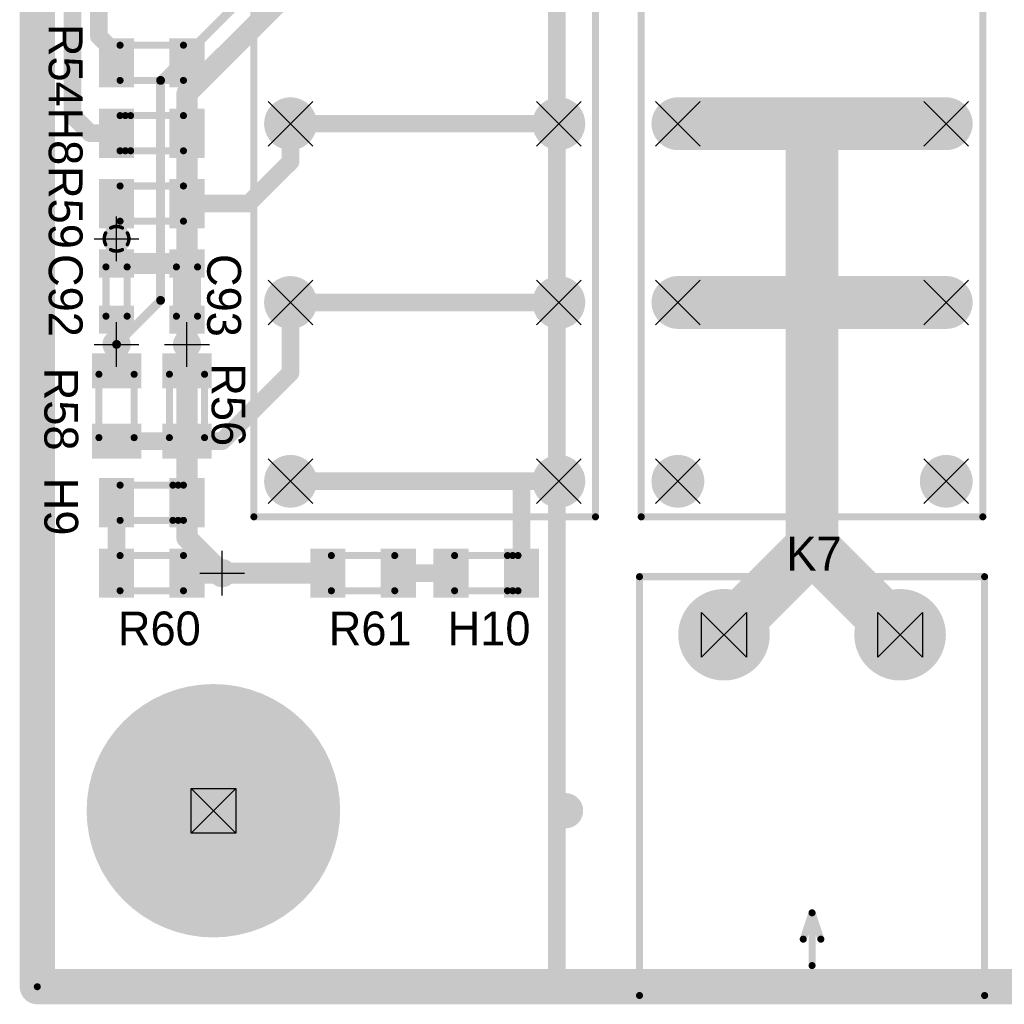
# Model space of a CAD drawing. Extents: x 74 to 326, y 70 to 232.
# Tile 1 of 138: x 74 to 102, y 70 to 97. Entities that reach past the tile are written whole.
import ezdxf

# ---------------------------------------------------------------- set-up
doc = ezdxf.new("R2010")
doc.units = 0
for name, color, linetype in [('Board', 3, 'CONTINUOUS'), ('Bottom', 2, 'CONTINUOUS'), ('Drill_Layer', 255, 'CONTINUOUS'), ('Gnd', 12, 'CONTINUOUS'), ('Pwr', 13, 'CONTINUOUS'), ('Top', 1, 'CONTINUOUS'), ('Top_Silk', 6, 'CONTINUOUS')]:
    doc.layers.add(name, color=color, linetype=linetype)

# ---------------------------------------------------------------- blocks, each defined once
blk = doc.blocks.new('Cross')
at = {"layer": 'Drill_Layer', "linetype": 'CONTINUOUS'}
for p, q in [((0, -12.7), (0, 12.7)), ((-12.7, 0), (12.7, 0))]:
    blk.add_line(p, q, dxfattribs=at)
blk = doc.blocks.new('Box_X')
at = {"layer": 'Drill_Layer', "linetype": 'CONTINUOUS'}
for p, q in [((-12.7, 12.7), (12.7, 12.7)), ((-12.7, -12.7), (-12.7, 12.7)), ((-12.7, 12.7), (12.7, -12.7)), ((12.7, 12.7), (-12.7, -12.7)), ((12.7, 12.7), (12.7, -12.7)), ((12.7, -12.7), (-12.7, -12.7))]:
    blk.add_line(p, q, dxfattribs=at)
blk = doc.blocks.new('X')
at = {"layer": 'Drill_Layer', "linetype": 'CONTINUOUS'}
for p, q in [((-12.7, 12.7), (12.7, -12.7)), ((12.7, 12.7), (-12.7, -12.7))]:
    blk.add_line(p, q, dxfattribs=at)
blk = doc.blocks.new('Side_Hour')
at = {"layer": 'Drill_Layer', "linetype": 'CONTINUOUS'}
for p, q in [((-12.7, -12.7), (-12.7, 12.7)), ((-12.7, 12.7), (12.7, -12.7)), ((12.7, 12.7), (-12.7, -12.7)), ((12.7, 12.7), (12.7, -12.7))]:
    blk.add_line(p, q, dxfattribs=at)
blk = doc.blocks.new('UNIT_DISC')
at = {"linetype": 'CONTINUOUS', "const_width": 0.5}
blk.add_lwpolyline([(0.25, 0, 1), (-0.25, 0, 1)], format="xyb", close=True, dxfattribs=at)
blk = doc.blocks.new('SHAPE_EL_236_236_0_0_0_0')
at = {"xscale": 0.6, "yscale": 0.6, "zscale": 0.6}
blk.add_blockref('UNIT_DISC', (0, 0), dxfattribs=at)
blk = doc.blocks.new('SHAPE_EL_314_314_0_0_0_0')
at = {"xscale": 0.8, "yscale": 0.8, "zscale": 0.8}
blk.add_blockref('UNIT_DISC', (0, 0), dxfattribs=at)
blk = doc.blocks.new('v0306196')
at = {"layer": 'Bottom'}
blk.add_blockref('SHAPE_EL_236_236_0_0_0_0', (0, 0), dxfattribs=at)
at = {"layer": 'Gnd'}
blk.add_blockref('SHAPE_EL_314_314_0_0_0_0', (0, 0), dxfattribs=at)
at = {"layer": 'Pwr'}
blk.add_blockref('SHAPE_EL_314_314_0_0_0_0', (0, 0), dxfattribs=at)
at = {"layer": 'Top'}
blk.add_blockref('SHAPE_EL_236_236_0_0_0_0', (0, 0), dxfattribs=at)
blk = doc.blocks.new('0805_10144')
at = {"layer": 'Top_Silk', "linetype": 'CONTINUOUS', "const_width": 0.2}
for points in [[(77.35, 82.25), (77.35, 81.25)], [(79.15, 82.25), (77.35, 82.25)], [(79.15, 82.25), (79.15, 81.25)], [(77.35, 81.25), (79.15, 81.25)]]:
    blk.add_lwpolyline(points, dxfattribs=at)
at = {"layer": 'Top_Silk', "xscale": 0.2, "yscale": 0.2, "zscale": 0.2}
for p in [(77.35, 82.25), (77.35, 82.25), (79.15, 82.25), (79.15, 82.25), (77.35, 81.25), (77.35, 81.25), (79.15, 81.25), (79.15, 81.25)]:
    blk.add_blockref('UNIT_DISC', p, dxfattribs=at)
blk = doc.blocks.new('SHAPE_SQ_393_551_0_0_0_0')
blk.add_solid([(-0.5, -0.7), (0.5, -0.7), (-0.5, 0.7), (0.5, 0.7)])
blk = doc.blocks.new('SHAPE_EL_196_196_0_0_0_0')
at = {"xscale": 0.5, "yscale": 0.5, "zscale": 0.5}
blk.add_blockref('UNIT_DISC', (0, 0), dxfattribs=at)
blk = doc.blocks.new('w1000h1400450')
at = {"layer": 'Gnd'}
blk.add_blockref('SHAPE_EL_196_196_0_0_0_0', (0, 0), dxfattribs=at)
at = {"layer": 'Pwr'}
blk.add_blockref('SHAPE_EL_196_196_0_0_0_0', (0, 0), dxfattribs=at)
at = {"layer": 'Top'}
blk.add_blockref('SHAPE_SQ_393_551_0_0_0_0', (0, 0), dxfattribs=at)
blk = doc.blocks.new('w1000h1400196')
at = {"layer": 'Gnd'}
blk.add_blockref('SHAPE_EL_196_196_0_0_0_0', (0, 0), dxfattribs=at)
at = {"layer": 'Pwr'}
blk.add_blockref('SHAPE_EL_196_196_0_0_0_0', (0, 0), dxfattribs=at)
at = {"layer": 'Top'}
blk.add_blockref('SHAPE_SQ_393_551_0_0_0_0', (0, 0), dxfattribs=at)
blk = doc.blocks.new('R60')
for name, p in [('w1000h1400450', (77.25, 81.75)), ('0805_10144', (0, 0)), ('w1000h1400196', (79.25, 81.75))]:
    blk.add_blockref(name, p)
at = {"layer": 'Top_Silk'}
blk.add_text('R60', height=0.96, dxfattribs=at).set_placement((77.2875, 79.7))
blk = doc.blocks.new('v0306452')
at = {"layer": 'Bottom'}
blk.add_blockref('SHAPE_EL_236_236_0_0_0_0', (0, 0), dxfattribs=at)
at = {"layer": 'Gnd'}
blk.add_blockref('SHAPE_EL_314_314_0_0_0_0', (0, 0), dxfattribs=at)
at = {"layer": 'Pwr'}
blk.add_blockref('SHAPE_EL_314_314_0_0_0_0', (0, 0), dxfattribs=at)
at = {"layer": 'Top'}
blk.add_blockref('SHAPE_EL_236_236_0_0_0_0', (0, 0), dxfattribs=at)
blk = doc.blocks.new('0805_10158')
at = {"layer": 'Top_Silk', "linetype": 'CONTINUOUS', "const_width": 0.2}
for points in [[(78.75, 87.4), (79.75, 87.4)], [(78.75, 87.4), (78.75, 85.6)], [(79.75, 85.6), (79.75, 87.4)], [(78.75, 85.6), (79.75, 85.6)]]:
    blk.add_lwpolyline(points, dxfattribs=at)
at = {"layer": 'Top_Silk', "xscale": 0.2, "yscale": 0.2, "zscale": 0.2}
for p in [(78.75, 87.4), (78.75, 87.4), (79.75, 87.4), (79.75, 87.4), (78.75, 85.6), (78.75, 85.6), (79.75, 85.6), (79.75, 85.6)]:
    blk.add_blockref('UNIT_DISC', p, dxfattribs=at)
blk = doc.blocks.new('w1000h1400560')
at = {"layer": 'Gnd'}
blk.add_blockref('SHAPE_EL_196_196_0_0_0_0', (0, 0), dxfattribs=at)
at = {"layer": 'Pwr'}
blk.add_blockref('SHAPE_EL_196_196_0_0_0_0', (0, 0), dxfattribs=at)
at = {"layer": 'Top'}
blk.add_blockref('SHAPE_SQ_393_551_0_0_0_0', (0, 0), dxfattribs=at)
blk = doc.blocks.new('R56')
at = {"rotation": 90}
for name, p in [('w1000h1400196', (79.25, 87.5)), ('w1000h1400560', (79.25, 85.5))]:
    blk.add_blockref(name, p, dxfattribs=at)
blk.add_blockref('0805_10158', (0, 0))
at = {"layer": 'Top_Silk'}
blk.add_text('R56', height=0.96, rotation=270, dxfattribs=at).set_placement((79.95, 87.7125))
blk = doc.blocks.new('0603_10172')
at = {"layer": 'Top_Silk', "linetype": 'CONTINUOUS', "const_width": 0.2}
for points in [[(78.95, 90.45), (79.55, 90.45)], [(78.95, 89.05), (78.95, 90.45)], [(79.55, 90.45), (79.55, 89.05)], [(79.55, 89.05), (78.95, 89.05)]]:
    blk.add_lwpolyline(points, dxfattribs=at)
at = {"layer": 'Top_Silk', "xscale": 0.2, "yscale": 0.2, "zscale": 0.2}
for p in [(78.95, 90.45), (78.95, 90.45), (79.55, 90.45), (79.55, 90.45), (78.95, 89.05), (78.95, 89.05), (79.55, 89.05), (79.55, 89.05)]:
    blk.add_blockref('UNIT_DISC', p, dxfattribs=at)
blk = doc.blocks.new('SHAPE_SQ_314_393_0_0_0_0')
blk.add_solid([(-0.4, -0.5), (0.4, -0.5), (-0.4, 0.5), (0.4, 0.5)])
blk = doc.blocks.new('w800h1000196')
at = {"layer": 'Gnd'}
blk.add_blockref('SHAPE_EL_196_196_0_0_0_0', (0, 0), dxfattribs=at)
at = {"layer": 'Pwr'}
blk.add_blockref('SHAPE_EL_196_196_0_0_0_0', (0, 0), dxfattribs=at)
at = {"layer": 'Top'}
blk.add_blockref('SHAPE_SQ_314_393_0_0_0_0', (0, 0), dxfattribs=at)
blk = doc.blocks.new('w800h1000392')
at = {"layer": 'Gnd'}
blk.add_blockref('SHAPE_EL_196_196_0_0_0_0', (0, 0), dxfattribs=at)
at = {"layer": 'Pwr'}
blk.add_blockref('SHAPE_EL_196_196_0_0_0_0', (0, 0), dxfattribs=at)
at = {"layer": 'Top'}
blk.add_blockref('SHAPE_SQ_314_393_0_0_0_0', (0, 0), dxfattribs=at)
blk = doc.blocks.new('C93')
at = {"rotation": 90}
for name, p in [('w800h1000392', (79.25, 90.55)), ('w800h1000196', (79.25, 88.95))]:
    blk.add_blockref(name, p, dxfattribs=at)
blk.add_blockref('0603_10172', (0, 0))
at = {"layer": 'Top_Silk'}
blk.add_text('C93', height=0.96, rotation=270, dxfattribs=at).set_placement((79.825, 90.81875))
blk = doc.blocks.new('SHAPE_EL_393_393_0_0_0_0')
blk.add_blockref('UNIT_DISC', (0, 0))
blk = doc.blocks.new('reper')
at = {"layer": 'Gnd'}
blk.add_blockref('SHAPE_EL_196_196_0_0_0_0', (0, 0), dxfattribs=at)
at = {"layer": 'Pwr'}
blk.add_blockref('SHAPE_EL_196_196_0_0_0_0', (0, 0), dxfattribs=at)
at = {"layer": 'Top'}
blk.add_blockref('SHAPE_EL_393_393_0_0_0_0', (0, 0), dxfattribs=at)
blk = doc.blocks.new('reper_F')
at = {"layer": 'Bottom'}
blk.add_blockref('SHAPE_EL_393_393_0_0_0_0', (0, 0), dxfattribs=at)
at = {"layer": 'Gnd'}
blk.add_blockref('SHAPE_EL_196_196_0_0_0_0', (0, 0), dxfattribs=at)
at = {"layer": 'Pwr'}
blk.add_blockref('SHAPE_EL_196_196_0_0_0_0', (0, 0), dxfattribs=at)
blk = doc.blocks.new('0805LED_10217')
at = {"layer": 'Top_Silk', "linetype": 'CONTINUOUS', "const_width": 0.2}
for points in [[(86.85, 82.25), (86.85, 81.25)], [(88.65, 82.25), (86.85, 82.25)], [(88.35, 82.25), (88.35, 81.25)], [(88.5, 82.25), (88.5, 81.25)], [(88.65, 82.25), (88.65, 81.25)], [(86.85, 81.25), (88.65, 81.25)]]:
    blk.add_lwpolyline(points, dxfattribs=at)
at = {"layer": 'Top_Silk', "xscale": 0.2, "yscale": 0.2, "zscale": 0.2}
for p in [(86.85, 82.25), (86.85, 82.25), (88.35, 82.25), (88.5, 82.25), (88.65, 82.25), (88.65, 82.25), (86.85, 81.25), (86.85, 81.25), (88.35, 81.25), (88.5, 81.25), (88.65, 81.25), (88.65, 81.25)]:
    blk.add_blockref('UNIT_DISC', p, dxfattribs=at)
blk = doc.blocks.new('w1000h1400449')
at = {"layer": 'Gnd'}
blk.add_blockref('SHAPE_EL_196_196_0_0_0_0', (0, 0), dxfattribs=at)
at = {"layer": 'Pwr'}
blk.add_blockref('SHAPE_EL_196_196_0_0_0_0', (0, 0), dxfattribs=at)
at = {"layer": 'Top'}
blk.add_blockref('SHAPE_SQ_393_551_0_0_0_0', (0, 0), dxfattribs=at)
blk = doc.blocks.new('w1000h1400445')
at = {"layer": 'Gnd'}
blk.add_blockref('SHAPE_EL_196_196_0_0_0_0', (0, 0), dxfattribs=at)
at = {"layer": 'Pwr'}
blk.add_blockref('SHAPE_EL_196_196_0_0_0_0', (0, 0), dxfattribs=at)
at = {"layer": 'Top'}
blk.add_blockref('SHAPE_SQ_393_551_0_0_0_0', (0, 0), dxfattribs=at)
blk = doc.blocks.new('H10')
for name, p in [('w1000h1400449', (86.75, 81.75)), ('0805LED_10217', (0, 0)), ('w1000h1400445', (88.75, 81.75))]:
    blk.add_blockref(name, p)
at = {"layer": 'Top_Silk'}
blk.add_text('H10', height=0.96, dxfattribs=at).set_placement((86.65, 79.7))
blk = doc.blocks.new('SHAPE_TH45_314_236_39_0_0_0')
at = {"linetype": 'CONTINUOUS', "const_width": 0.1}
for points in [[(0.16647, 0.30788, 0.2530389), (-0.16647, 0.30788, 0.2530389)], [(-0.30788, 0.16647, 0.2530389), (-0.30788, -0.16647, 0.2530389)], [(0.30788, -0.16647, 0.2530389), (0.30788, 0.16647, 0.2530389)], [(-0.16647, -0.30788, 0.2530389), (0.16647, -0.30788, 0.2530389)]]:
    blk.add_lwpolyline(points, format="xyb", dxfattribs=at)
at = {"xscale": 0.1, "yscale": 0.1, "zscale": 0.1}
for p in [(-0.16647, 0.30788), (0.16647, 0.30788), (-0.30788, 0.16647), (0.30788, 0.16647), (-0.30788, -0.16647), (-0.16647, -0.30788), (0.16647, -0.30788), (0.30788, -0.16647)]:
    blk.add_blockref('UNIT_DISC', p, dxfattribs=at)
blk = doc.blocks.new('v0306392')
at = {"layer": 'Bottom'}
blk.add_blockref('SHAPE_EL_236_236_0_0_0_0', (0, 0), dxfattribs=at)
at = {"layer": 'Gnd'}
blk.add_blockref('SHAPE_TH45_314_236_39_0_0_0', (0, 0), dxfattribs=at)
at = {"layer": 'Pwr'}
blk.add_blockref('SHAPE_EL_314_314_0_0_0_0', (0, 0), dxfattribs=at)
at = {"layer": 'Top'}
blk.add_blockref('SHAPE_EL_236_236_0_0_0_0', (0, 0), dxfattribs=at)
blk = doc.blocks.new('0805_17949')
at = {"layer": 'Top_Silk', "linetype": 'CONTINUOUS', "const_width": 0.2}
for points in [[(83.35, 81.25), (83.35, 82.25)], [(85.15, 82.25), (83.35, 82.25)], [(85.15, 81.25), (85.15, 82.25)], [(83.35, 81.25), (85.15, 81.25)]]:
    blk.add_lwpolyline(points, dxfattribs=at)
at = {"layer": 'Top_Silk', "xscale": 0.2, "yscale": 0.2, "zscale": 0.2}
for p in [(83.35, 82.25), (83.35, 82.25), (85.15, 82.25), (85.15, 82.25), (83.35, 81.25), (83.35, 81.25), (85.15, 81.25), (85.15, 81.25)]:
    blk.add_blockref('UNIT_DISC', p, dxfattribs=at)
blk = doc.blocks.new('R61')
at = {"rotation": 180}
for name, p in [('w1000h1400196', (83.25, 81.75)), ('w1000h1400449', (85.25, 81.75))]:
    blk.add_blockref(name, p, dxfattribs=at)
blk.add_blockref('0805_17949', (0, 0))
at = {"layer": 'Top_Silk'}
blk.add_text('R61', height=0.96, dxfattribs=at).set_placement((83.275, 79.7))
blk = doc.blocks.new('0805_17963')
at = {"layer": 'Top_Silk', "linetype": 'CONTINUOUS', "const_width": 0.2}
for points in [[(76.75, 87.4), (77.75, 87.4)], [(76.75, 87.4), (76.75, 85.6)], [(77.75, 85.6), (77.75, 87.4)], [(76.75, 85.6), (77.75, 85.6)]]:
    blk.add_lwpolyline(points, dxfattribs=at)
at = {"layer": 'Top_Silk', "xscale": 0.2, "yscale": 0.2, "zscale": 0.2}
for p in [(76.75, 87.4), (76.75, 87.4), (77.75, 87.4), (77.75, 87.4), (76.75, 85.6), (76.75, 85.6), (77.75, 85.6), (77.75, 85.6)]:
    blk.add_blockref('UNIT_DISC', p, dxfattribs=at)
blk = doc.blocks.new('w1000h1400452')
at = {"layer": 'Gnd'}
blk.add_blockref('SHAPE_EL_196_196_0_0_0_0', (0, 0), dxfattribs=at)
at = {"layer": 'Pwr'}
blk.add_blockref('SHAPE_EL_196_196_0_0_0_0', (0, 0), dxfattribs=at)
at = {"layer": 'Top'}
blk.add_blockref('SHAPE_SQ_393_551_0_0_0_0', (0, 0), dxfattribs=at)
blk = doc.blocks.new('R58')
at = {"rotation": 90}
for name, p in [('w1000h1400452', (77.25, 87.5)), ('w1000h1400560', (77.25, 85.5))]:
    blk.add_blockref(name, p, dxfattribs=at)
blk.add_blockref('0805_17963', (0, 0))
at = {"layer": 'Top_Silk'}
blk.add_text('R58', height=0.96, rotation=270, dxfattribs=at).set_placement((75.2, 87.5875))
blk = doc.blocks.new('0603_17977')
at = {"layer": 'Top_Silk', "linetype": 'CONTINUOUS', "const_width": 0.2}
for points in [[(76.95, 90.45), (77.55, 90.45)], [(76.95, 89.05), (76.95, 90.45)], [(77.55, 90.45), (77.55, 89.05)], [(77.55, 89.05), (76.95, 89.05)]]:
    blk.add_lwpolyline(points, dxfattribs=at)
at = {"layer": 'Top_Silk', "xscale": 0.2, "yscale": 0.2, "zscale": 0.2}
for p in [(76.95, 90.45), (76.95, 90.45), (77.55, 90.45), (77.55, 90.45), (76.95, 89.05), (76.95, 89.05), (77.55, 89.05), (77.55, 89.05)]:
    blk.add_blockref('UNIT_DISC', p, dxfattribs=at)
blk = doc.blocks.new('w800h1000452')
at = {"layer": 'Gnd'}
blk.add_blockref('SHAPE_EL_196_196_0_0_0_0', (0, 0), dxfattribs=at)
at = {"layer": 'Pwr'}
blk.add_blockref('SHAPE_EL_196_196_0_0_0_0', (0, 0), dxfattribs=at)
at = {"layer": 'Top'}
blk.add_blockref('SHAPE_SQ_314_393_0_0_0_0', (0, 0), dxfattribs=at)
blk = doc.blocks.new('C92')
at = {"rotation": 270}
for name, p in [('w800h1000392', (77.25, 90.55)), ('w800h1000452', (77.25, 88.95))]:
    blk.add_blockref(name, p, dxfattribs=at)
blk.add_blockref('0603_17977', (0, 0))
at = {"layer": 'Top_Silk'}
blk.add_text('C92', height=0.96, rotation=270, dxfattribs=at).set_placement((75.325, 90.81875))
blk = doc.blocks.new('0805LED_10201')
at = {"layer": 'Top_Silk', "linetype": 'CONTINUOUS', "const_width": 0.2}
for points in [[(77.35, 93.75), (77.35, 94.75)], [(79.15, 94.75), (77.35, 94.75)], [(77.5, 93.75), (77.5, 94.75)], [(77.65, 93.75), (77.65, 94.75)], [(79.15, 93.75), (79.15, 94.75)], [(77.35, 93.75), (79.15, 93.75)]]:
    blk.add_lwpolyline(points, dxfattribs=at)
at = {"layer": 'Top_Silk', "xscale": 0.2, "yscale": 0.2, "zscale": 0.2}
for p in [(77.35, 94.75), (77.35, 94.75), (77.5, 94.75), (77.65, 94.75), (79.15, 94.75), (79.15, 94.75), (77.35, 93.75), (77.35, 93.75), (77.5, 93.75), (77.65, 93.75), (79.15, 93.75), (79.15, 93.75)]:
    blk.add_blockref('UNIT_DISC', p, dxfattribs=at)
blk = doc.blocks.new('w1000h1400441')
at = {"layer": 'Gnd'}
blk.add_blockref('SHAPE_EL_196_196_0_0_0_0', (0, 0), dxfattribs=at)
at = {"layer": 'Pwr'}
blk.add_blockref('SHAPE_EL_196_196_0_0_0_0', (0, 0), dxfattribs=at)
at = {"layer": 'Top'}
blk.add_blockref('SHAPE_SQ_393_551_0_0_0_0', (0, 0), dxfattribs=at)
blk = doc.blocks.new('w1000h1400456')
at = {"layer": 'Gnd'}
blk.add_blockref('SHAPE_EL_196_196_0_0_0_0', (0, 0), dxfattribs=at)
at = {"layer": 'Pwr'}
blk.add_blockref('SHAPE_EL_196_196_0_0_0_0', (0, 0), dxfattribs=at)
at = {"layer": 'Top'}
blk.add_blockref('SHAPE_SQ_393_551_0_0_0_0', (0, 0), dxfattribs=at)
blk = doc.blocks.new('H8')
at = {"rotation": 180}
for name, p in [('w1000h1400456', (77.25, 94.25)), ('w1000h1400441', (79.25, 94.25))]:
    blk.add_blockref(name, p, dxfattribs=at)
blk.add_blockref('0805LED_10201', (0, 0))
at = {"layer": 'Top_Silk'}
blk.add_text('H8', height=0.96, rotation=270, dxfattribs=at).set_placement((75.325, 94.98125))
blk = doc.blocks.new('0805_10188')
at = {"layer": 'Top_Silk', "linetype": 'CONTINUOUS', "const_width": 0.2}
for points in [[(77.35, 96.75), (77.35, 95.75)], [(79.15, 96.75), (77.35, 96.75)], [(79.15, 96.75), (79.15, 95.75)], [(77.35, 95.75), (79.15, 95.75)]]:
    blk.add_lwpolyline(points, dxfattribs=at)
at = {"layer": 'Top_Silk', "xscale": 0.2, "yscale": 0.2, "zscale": 0.2}
for p in [(77.35, 96.75), (77.35, 96.75), (79.15, 96.75), (79.15, 96.75), (77.35, 95.75), (77.35, 95.75), (79.15, 95.75), (79.15, 95.75)]:
    blk.add_blockref('UNIT_DISC', p, dxfattribs=at)
blk = doc.blocks.new('w1000h1400455')
at = {"layer": 'Gnd'}
blk.add_blockref('SHAPE_EL_196_196_0_0_0_0', (0, 0), dxfattribs=at)
at = {"layer": 'Pwr'}
blk.add_blockref('SHAPE_EL_196_196_0_0_0_0', (0, 0), dxfattribs=at)
at = {"layer": 'Top'}
blk.add_blockref('SHAPE_SQ_393_551_0_0_0_0', (0, 0), dxfattribs=at)
blk = doc.blocks.new('R54')
for name, p in [('w1000h1400455', (77.25, 96.25)), ('0805_10188', (0, 0)), ('w1000h1400441', (79.25, 96.25))]:
    blk.add_blockref(name, p)
at = {"layer": 'Top_Silk'}
blk.add_text('R54', height=0.96, rotation=270, dxfattribs=at).set_placement((75.325, 97.35625))
blk = doc.blocks.new('SHAPE_EL_2834_2834_0_0_0_0')
at = {"xscale": 7.2, "yscale": 7.2, "zscale": 7.2}
blk.add_blockref('UNIT_DISC', (0, 0), dxfattribs=at)
blk = doc.blocks.new('SHAPE_EL_2165_2165_0_0_0_0')
at = {"xscale": 5.5, "yscale": 5.5, "zscale": 5.5}
blk.add_blockref('UNIT_DISC', (0, 0), dxfattribs=at)
blk = doc.blocks.new('c7000h5000')
at = {"layer": 'Bottom'}
blk.add_blockref('SHAPE_EL_2834_2834_0_0_0_0', (0, 0), dxfattribs=at)
at = {"layer": 'Gnd'}
blk.add_blockref('SHAPE_EL_2165_2165_0_0_0_0', (0, 0), dxfattribs=at)
at = {"layer": 'Pwr'}
blk.add_blockref('SHAPE_EL_2165_2165_0_0_0_0', (0, 0), dxfattribs=at)
at = {"layer": 'Top'}
blk.add_blockref('SHAPE_EL_2834_2834_0_0_0_0', (0, 0), dxfattribs=at)
blk = doc.blocks.new('0805LED_15219')
at = {"layer": 'Top_Silk', "linetype": 'CONTINUOUS', "const_width": 0.2}
for points in [[(77.35, 84.25), (77.35, 83.25)], [(79.15, 84.25), (77.35, 84.25)], [(78.85, 84.25), (78.85, 83.25)], [(79, 84.25), (79, 83.25)], [(79.15, 84.25), (79.15, 83.25)], [(77.35, 83.25), (79.15, 83.25)]]:
    blk.add_lwpolyline(points, dxfattribs=at)
at = {"layer": 'Top_Silk', "xscale": 0.2, "yscale": 0.2, "zscale": 0.2}
for p in [(77.35, 84.25), (77.35, 84.25), (78.85, 84.25), (79, 84.25), (79.15, 84.25), (79.15, 84.25), (77.35, 83.25), (77.35, 83.25), (78.85, 83.25), (79, 83.25), (79.15, 83.25), (79.15, 83.25)]:
    blk.add_blockref('UNIT_DISC', p, dxfattribs=at)
blk = doc.blocks.new('H9')
for name, p in [('w1000h1400450', (77.25, 83.75)), ('0805LED_15219', (0, 0)), ('w1000h1400560', (79.25, 83.75))]:
    blk.add_blockref(name, p)
at = {"layer": 'Top_Silk'}
blk.add_text('H9', height=0.96, rotation=270, dxfattribs=at).set_placement((75.2, 84.4625))
blk = doc.blocks.new('0805_15204')
at = {"layer": 'Top_Silk', "linetype": 'CONTINUOUS', "const_width": 0.2}
for points in [[(77.35, 91.75), (77.35, 92.75)], [(79.15, 92.75), (77.35, 92.75)], [(79.15, 91.75), (79.15, 92.75)], [(77.35, 91.75), (79.15, 91.75)]]:
    blk.add_lwpolyline(points, dxfattribs=at)
at = {"layer": 'Top_Silk', "xscale": 0.2, "yscale": 0.2, "zscale": 0.2}
for p in [(77.35, 92.75), (77.35, 92.75), (79.15, 92.75), (79.15, 92.75), (77.35, 91.75), (77.35, 91.75), (79.15, 91.75), (79.15, 91.75)]:
    blk.add_blockref('UNIT_DISC', p, dxfattribs=at)
blk = doc.blocks.new('w1000h1400555')
at = {"layer": 'Gnd'}
blk.add_blockref('SHAPE_EL_196_196_0_0_0_0', (0, 0), dxfattribs=at)
at = {"layer": 'Pwr'}
blk.add_blockref('SHAPE_EL_196_196_0_0_0_0', (0, 0), dxfattribs=at)
at = {"layer": 'Top'}
blk.add_blockref('SHAPE_SQ_393_551_0_0_0_0', (0, 0), dxfattribs=at)
blk = doc.blocks.new('w1000h1400392')
at = {"layer": 'Gnd'}
blk.add_blockref('SHAPE_EL_196_196_0_0_0_0', (0, 0), dxfattribs=at)
at = {"layer": 'Pwr'}
blk.add_blockref('SHAPE_EL_196_196_0_0_0_0', (0, 0), dxfattribs=at)
at = {"layer": 'Top'}
blk.add_blockref('SHAPE_SQ_393_551_0_0_0_0', (0, 0), dxfattribs=at)
blk = doc.blocks.new('R59')
at = {"rotation": 180}
for name, p in [('w1000h1400392', (77.25, 92.25)), ('w1000h1400555', (79.25, 92.25))]:
    blk.add_blockref(name, p, dxfattribs=at)
blk.add_blockref('0805_15204', (0, 0))
at = {"layer": 'Top_Silk'}
blk.add_text('R59', height=0.96, rotation=270, dxfattribs=at).set_placement((75.325, 93.31875))
blk = doc.blocks.new('HLS_4078_22942')
at = {"layer": 'Top_Silk', "linetype": 'CONTINUOUS', "const_width": 0.2}
for points in [[(81.15, 83.35), (81.15, 103.15)], [(81.15, 103.15), (90.85, 103.15)], [(90.85, 103.15), (90.85, 83.35)], [(90.85, 83.35), (81.15, 83.35)]]:
    blk.add_lwpolyline(points, dxfattribs=at)
at = {"layer": 'Top_Silk', "xscale": 0.2, "yscale": 0.2, "zscale": 0.2}
for p in [(81.15, 103.15), (81.15, 103.15), (90.85, 103.15), (90.85, 103.15), (81.15, 83.35), (81.15, 83.35), (90.85, 83.35), (90.85, 83.35)]:
    blk.add_blockref('UNIT_DISC', p, dxfattribs=at)
blk = doc.blocks.new('SHAPE_EL_590_590_0_0_0_0')
at = {"xscale": 1.5, "yscale": 1.5, "zscale": 1.5}
blk.add_blockref('UNIT_DISC', (0, 0), dxfattribs=at)
blk = doc.blocks.new('SHAPE_EL_511_511_0_0_0_0')
at = {"xscale": 1.3, "yscale": 1.3, "zscale": 1.3}
blk.add_blockref('UNIT_DISC', (0, 0), dxfattribs=at)
blk = doc.blocks.new('c1500h800445')
at = {"layer": 'Bottom'}
blk.add_blockref('SHAPE_EL_590_590_0_0_0_0', (0, 0), dxfattribs=at)
at = {"layer": 'Gnd'}
blk.add_blockref('SHAPE_EL_511_511_0_0_0_0', (0, 0), dxfattribs=at)
at = {"layer": 'Pwr'}
blk.add_blockref('SHAPE_EL_511_511_0_0_0_0', (0, 0), dxfattribs=at)
at = {"layer": 'Top'}
blk.add_blockref('SHAPE_EL_590_590_0_0_0_0', (0, 0), dxfattribs=at)
blk = doc.blocks.new('c1500h800560')
at = {"layer": 'Bottom'}
blk.add_blockref('SHAPE_EL_590_590_0_0_0_0', (0, 0), dxfattribs=at)
at = {"layer": 'Gnd'}
blk.add_blockref('SHAPE_EL_511_511_0_0_0_0', (0, 0), dxfattribs=at)
at = {"layer": 'Pwr'}
blk.add_blockref('SHAPE_EL_511_511_0_0_0_0', (0, 0), dxfattribs=at)
at = {"layer": 'Top'}
blk.add_blockref('SHAPE_EL_590_590_0_0_0_0', (0, 0), dxfattribs=at)
blk = doc.blocks.new('c1500h800555')
at = {"layer": 'Bottom'}
blk.add_blockref('SHAPE_EL_590_590_0_0_0_0', (0, 0), dxfattribs=at)
at = {"layer": 'Gnd'}
blk.add_blockref('SHAPE_EL_511_511_0_0_0_0', (0, 0), dxfattribs=at)
at = {"layer": 'Pwr'}
blk.add_blockref('SHAPE_EL_511_511_0_0_0_0', (0, 0), dxfattribs=at)
at = {"layer": 'Top'}
blk.add_blockref('SHAPE_EL_590_590_0_0_0_0', (0, 0), dxfattribs=at)
blk = doc.blocks.new('c1500h800454')
at = {"layer": 'Bottom'}
blk.add_blockref('SHAPE_EL_590_590_0_0_0_0', (0, 0), dxfattribs=at)
at = {"layer": 'Gnd'}
blk.add_blockref('SHAPE_EL_511_511_0_0_0_0', (0, 0), dxfattribs=at)
at = {"layer": 'Pwr'}
blk.add_blockref('SHAPE_EL_511_511_0_0_0_0', (0, 0), dxfattribs=at)
at = {"layer": 'Top'}
blk.add_blockref('SHAPE_EL_590_590_0_0_0_0', (0, 0), dxfattribs=at)
blk = doc.blocks.new('c1500h800446')
at = {"layer": 'Bottom'}
blk.add_blockref('SHAPE_EL_590_590_0_0_0_0', (0, 0), dxfattribs=at)
at = {"layer": 'Gnd'}
blk.add_blockref('SHAPE_EL_511_511_0_0_0_0', (0, 0), dxfattribs=at)
at = {"layer": 'Pwr'}
blk.add_blockref('SHAPE_EL_511_511_0_0_0_0', (0, 0), dxfattribs=at)
at = {"layer": 'Top'}
blk.add_blockref('SHAPE_EL_590_590_0_0_0_0', (0, 0), dxfattribs=at)
blk = doc.blocks.new('K1')
for name, p in [('HLS_4078_22942', (0, 0)), ('c1500h800454', (82.19, 102.14)), ('c1500h800446', (89.81, 102.14)), ('c1500h800555', (82.19, 94.52)), ('c1500h800555', (89.81, 94.52)), ('c1500h800560', (82.19, 89.44)), ('c1500h800560', (89.81, 89.44)), ('c1500h800445', (82.19, 84.36)), ('c1500h800445', (89.81, 84.36))]:
    blk.add_blockref(name, p)
at = {"layer": 'Top_Silk'}
blk.add_text('K1', height=0.96, dxfattribs=at).set_placement((85.38125, 103.325))
blk = doc.blocks.new('2EDGR_5_0_02P_23512')
at = {"layer": 'Top_Silk', "linetype": 'CONTINUOUS', "const_width": 0.2}
for points in [[(92.1, 69.75), (92.1, 81.65)], [(92.1, 81.65), (101.9, 81.65)], [(101.9, 69.75), (101.9, 81.65)], [(97, 72.1), (96.75, 71.35)], [(97, 70.6), (97, 72.1)], [(97, 72.1), (97.25, 71.35)], [(92.1, 69.75), (101.9, 69.75)]]:
    blk.add_lwpolyline(points, dxfattribs=at)
at = {"layer": 'Top_Silk', "xscale": 0.2, "yscale": 0.2, "zscale": 0.2}
for p in [(92.1, 81.65), (92.1, 81.65), (101.9, 81.65), (101.9, 81.65), (97, 72.1), (97, 72.1), (97, 72.1), (96.75, 71.35), (97.25, 71.35), (97, 70.6), (92.1, 69.75), (92.1, 69.75), (101.9, 69.75), (101.9, 69.75)]:
    blk.add_blockref('UNIT_DISC', p, dxfattribs=at)
blk = doc.blocks.new('SHAPE_EL_1023_1023_0_0_0_0')
at = {"xscale": 2.6, "yscale": 2.6, "zscale": 2.6}
blk.add_blockref('UNIT_DISC', (0, 0), dxfattribs=at)
blk = doc.blocks.new('SHAPE_EL_826_826_0_0_0_0')
at = {"xscale": 2.1, "yscale": 2.1, "zscale": 2.1}
blk.add_blockref('UNIT_DISC', (0, 0), dxfattribs=at)
blk = doc.blocks.new('c2600h1600390')
at = {"layer": 'Bottom'}
blk.add_blockref('SHAPE_EL_1023_1023_0_0_0_0', (0, 0), dxfattribs=at)
at = {"layer": 'Gnd'}
blk.add_blockref('SHAPE_EL_826_826_0_0_0_0', (0, 0), dxfattribs=at)
at = {"layer": 'Pwr'}
blk.add_blockref('SHAPE_EL_826_826_0_0_0_0', (0, 0), dxfattribs=at)
at = {"layer": 'Top'}
blk.add_blockref('SHAPE_EL_1023_1023_0_0_0_0', (0, 0), dxfattribs=at)
blk = doc.blocks.new('c2600h1600396')
at = {"layer": 'Bottom'}
blk.add_blockref('SHAPE_EL_1023_1023_0_0_0_0', (0, 0), dxfattribs=at)
at = {"layer": 'Gnd'}
blk.add_blockref('SHAPE_EL_826_826_0_0_0_0', (0, 0), dxfattribs=at)
at = {"layer": 'Pwr'}
blk.add_blockref('SHAPE_EL_826_826_0_0_0_0', (0, 0), dxfattribs=at)
at = {"layer": 'Top'}
blk.add_blockref('SHAPE_EL_1023_1023_0_0_0_0', (0, 0), dxfattribs=at)
blk = doc.blocks.new('X13')
for name, p in [('2EDGR_5_0_02P_23512', (0, 0)), ('c2600h1600390', (94.5, 80)), ('c2600h1600396', (99.5, 80))]:
    blk.add_blockref(name, p)
blk = doc.blocks.new('HLS_4078_24346')
at = {"layer": 'Top_Silk', "linetype": 'CONTINUOUS', "const_width": 0.2}
for points in [[(92.15, 83.35), (92.15, 103.15)], [(92.15, 103.15), (101.85, 103.15)], [(101.85, 103.15), (101.85, 83.35)], [(101.85, 83.35), (92.15, 83.35)]]:
    blk.add_lwpolyline(points, dxfattribs=at)
at = {"layer": 'Top_Silk', "xscale": 0.2, "yscale": 0.2, "zscale": 0.2}
for p in [(92.15, 103.15), (92.15, 103.15), (101.85, 103.15), (101.85, 103.15), (92.15, 83.35), (92.15, 83.35), (101.85, 83.35), (101.85, 83.35)]:
    blk.add_blockref('UNIT_DISC', p, dxfattribs=at)
blk = doc.blocks.new('c1500h800')
at = {"layer": 'Bottom'}
blk.add_blockref('SHAPE_EL_590_590_0_0_0_0', (0, 0), dxfattribs=at)
at = {"layer": 'Gnd'}
blk.add_blockref('SHAPE_EL_511_511_0_0_0_0', (0, 0), dxfattribs=at)
at = {"layer": 'Pwr'}
blk.add_blockref('SHAPE_EL_511_511_0_0_0_0', (0, 0), dxfattribs=at)
at = {"layer": 'Top'}
blk.add_blockref('SHAPE_EL_590_590_0_0_0_0', (0, 0), dxfattribs=at)
blk = doc.blocks.new('c1500h800396')
at = {"layer": 'Bottom'}
blk.add_blockref('SHAPE_EL_590_590_0_0_0_0', (0, 0), dxfattribs=at)
at = {"layer": 'Gnd'}
blk.add_blockref('SHAPE_EL_511_511_0_0_0_0', (0, 0), dxfattribs=at)
at = {"layer": 'Pwr'}
blk.add_blockref('SHAPE_EL_511_511_0_0_0_0', (0, 0), dxfattribs=at)
at = {"layer": 'Top'}
blk.add_blockref('SHAPE_EL_590_590_0_0_0_0', (0, 0), dxfattribs=at)
blk = doc.blocks.new('c1500h800390')
at = {"layer": 'Bottom'}
blk.add_blockref('SHAPE_EL_590_590_0_0_0_0', (0, 0), dxfattribs=at)
at = {"layer": 'Gnd'}
blk.add_blockref('SHAPE_EL_511_511_0_0_0_0', (0, 0), dxfattribs=at)
at = {"layer": 'Pwr'}
blk.add_blockref('SHAPE_EL_511_511_0_0_0_0', (0, 0), dxfattribs=at)
at = {"layer": 'Top'}
blk.add_blockref('SHAPE_EL_590_590_0_0_0_0', (0, 0), dxfattribs=at)
blk = doc.blocks.new('SHAPE_TH45_787_590_98_0_0_0')
at = {"linetype": 'CONTINUOUS', "const_width": 0.25}
for points in [[(0.41617, 0.76969, 0.2530389), (-0.41617, 0.76969, 0.2530389)], [(-0.76969, 0.41617, 0.2530389), (-0.76969, -0.41617, 0.2530389)], [(0.76969, -0.41617, 0.2530389), (0.76969, 0.41617, 0.2530389)], [(-0.41617, -0.76969, 0.2530389), (0.41617, -0.76969, 0.2530389)]]:
    blk.add_lwpolyline(points, format="xyb", dxfattribs=at)
at = {"xscale": 0.25, "yscale": 0.25, "zscale": 0.25}
for p in [(-0.41617, 0.76969), (0.41617, 0.76969), (-0.76969, 0.41617), (0.76969, 0.41617), (-0.76969, -0.41617), (0.76969, -0.41617), (-0.41617, -0.76969), (0.41617, -0.76969)]:
    blk.add_blockref('UNIT_DISC', p, dxfattribs=at)
blk = doc.blocks.new('c1500h800139')
at = {"layer": 'Bottom'}
blk.add_blockref('SHAPE_EL_590_590_0_0_0_0', (0, 0), dxfattribs=at)
at = {"layer": 'Gnd'}
blk.add_blockref('SHAPE_EL_511_511_0_0_0_0', (0, 0), dxfattribs=at)
at = {"layer": 'Pwr'}
blk.add_blockref('SHAPE_TH45_787_590_98_0_0_0', (0, 0), dxfattribs=at)
at = {"layer": 'Top'}
blk.add_blockref('SHAPE_EL_590_590_0_0_0_0', (0, 0), dxfattribs=at)
blk = doc.blocks.new('c1500h800394')
at = {"layer": 'Bottom'}
blk.add_blockref('SHAPE_EL_590_590_0_0_0_0', (0, 0), dxfattribs=at)
at = {"layer": 'Gnd'}
blk.add_blockref('SHAPE_EL_511_511_0_0_0_0', (0, 0), dxfattribs=at)
at = {"layer": 'Pwr'}
blk.add_blockref('SHAPE_EL_511_511_0_0_0_0', (0, 0), dxfattribs=at)
at = {"layer": 'Top'}
blk.add_blockref('SHAPE_EL_590_590_0_0_0_0', (0, 0), dxfattribs=at)
blk = doc.blocks.new('K7')
for name, p in [('HLS_4078_24346', (0, 0)), ('c1500h800139', (93.19, 102.14)), ('c1500h800394', (100.81, 102.14)), ('c1500h800390', (93.19, 94.52)), ('c1500h800390', (100.81, 94.52)), ('c1500h800396', (93.19, 89.44)), ('c1500h800396', (100.81, 89.44)), ('c1500h800', (93.19, 84.36)), ('c1500h800', (100.81, 84.36))]:
    blk.add_blockref(name, p)
at = {"layer": 'Top_Silk'}
blk.add_text('K7', height=0.96, dxfattribs=at).set_placement((96.26875, 81.825))

msp = doc.modelspace()

# ---------------------------------------------------------------- linework, layer by layer
at = {"layer": 'Board', "linetype": 'CONTINUOUS', "const_width": 0.2}
for points in [[(75, 230), (75, 70)], [(75, 70), (325, 70)]]:
    msp.add_lwpolyline(points, dxfattribs=at)
at = {"layer": 'Bottom', "linetype": 'CONTINUOUS'}
for points, const_width in [([(78.5, 95.75), (101.25, 118.5)], 0.25), ([(79.25, 95.375), (101.625, 117.75)], 0.6), ([(78.5, 89.5), (78.5, 95.75)], 0.25), ([(79.25, 88.25), (79.25, 95.375)], 0.6), ([(93.19, 89.44), (97, 89.44)], 1.5), ([(97, 82.5), (97, 89.44)], 1.5), ([(97, 89.44), (100.81, 89.44)], 1.5), ([(77.25, 88.25), (78.5, 89.5)], 0.25), ([(79.25, 88.25), (79.25, 82.75)], 0.6), ([(99.5, 80), (97, 82.5)], 1.5), ([(80.25, 81.75), (79.25, 82.75)], 0.6)]:
    msp.add_lwpolyline(points, dxfattribs=dict(at, const_width=const_width))
at = {"layer": 'Gnd', "linetype": 'CONTINUOUS'}
for points, const_width in [([(75, 230), (75, 70)], 1), ([(89.75, 126.25), (89.75, 70)], 0.5), ([(75, 70), (325, 70)], 1), ([(89.75, 70), (325, 70)], 0.5)]:
    msp.add_lwpolyline(points, dxfattribs=dict(at, const_width=const_width))
at = {"layer": 'Pwr', "linetype": 'CONTINUOUS'}
for points, const_width in [([(75, 230), (75, 70)], 1), ([(75, 118), (75, 70)], 0.5), ([(75, 70), (325, 70)], 1), ([(75, 70), (325, 70)], 0.5)]:
    msp.add_lwpolyline(points, dxfattribs=dict(at, const_width=const_width))
at = {"layer": 'Top', "linetype": 'CONTINUOUS'}
for points, const_width in [([(76, 94.75), (76, 101.75)], 0.5), ([(76.75, 100), (76.75, 97)], 0.5), ([(76.75, 97), (77.25, 96.5)], 0.5), ([(77.25, 96.5), (77.25, 96.25)], 0.5), ([(79.25, 96.25), (79.25, 94.25)], 0.5), ([(97, 94.52), (93.19, 94.52)], 1.5), ([(97, 82.5), (97, 94.52)], 1.5), ([(97, 94.52), (100.81, 94.52)], 1.5), ([(76.5, 94.25), (76, 94.75)], 0.5), ([(82.19, 93.44), (82.19, 94.52)], 0.5), ([(82.19, 94.52), (89.81, 94.52)], 0.5), ([(76.5, 94.25), (77.25, 94.25)], 0.5), ([(81, 92.25), (82.19, 93.44)], 0.5), ([(77.25, 91.25), (77.25, 92.25)], 0.6), ([(79.25, 92.25), (81, 92.25)], 0.5), ([(77.25, 90.55), (77.25, 91.25)], 0.6), ([(79.25, 90.55), (77.25, 90.55)], 0.6), ([(82.19, 87.44), (82.19, 89.44)], 0.5), ([(82.19, 89.44), (89.81, 89.44)], 0.5), ([(79.25, 88.95), (79.25, 88.25)], 0.6), ([(77.25, 88.25), (77.25, 88.95)], 0.5), ([(77.25, 87.5), (77.25, 88.25)], 0.5), ([(79.25, 87.5), (79.25, 88.25)], 0.6), ([(80.25, 85.5), (82.19, 87.44)], 0.5), ([(77.25, 85.5), (79.25, 85.5)], 0.5), ([(79.25, 85.5), (80.25, 85.5)], 0.5), ([(79.25, 83.75), (79.25, 85.5)], 0.5), ([(88.75, 84.36), (82.19, 84.36)], 0.5), ([(89.81, 84.36), (88.75, 84.36)], 0.5), ([(88.75, 81.75), (88.75, 84.36)], 0.5), ([(77.25, 83.75), (77.25, 81.75)], 0.5), ([(94.5, 80), (97, 82.5)], 1.5), ([(80.25, 81.75), (79.25, 81.75)], 0.6), ([(83.25, 81.75), (80.25, 81.75)], 0.6), ([(86.75, 81.75), (85.25, 81.75)], 0.5)]:
    msp.add_lwpolyline(points, dxfattribs=dict(at, const_width=const_width))

# ---------------------------------------------------------------- block references
for name, p in [('K1', (0, 0)), ('K7', (0, 0)), ('R54', (0, 0)), ('H8', (0, 0)), ('R59', (0, 0)), ('v0306392', (77.25, 91.25)), ('C92', (0, 0)), ('C93', (0, 0)), ('v0306452', (77.25, 88.25)), ('v0306196', (79.25, 88.25)), ('R58', (0, 0)), ('R56', (0, 0)), ('H9', (0, 0)), ('R60', (0, 0)), ('R61', (0, 0)), ('H10', (0, 0)), ('v0306196', (80.25, 81.75)), ('X13', (0, 0)), ('c7000h5000', (80, 75)), ('reper', (90, 75)), ('reper_F', (90, 75))]:
    msp.add_blockref(name, p)
at = {"layer": 'Board', "xscale": 0.2, "yscale": 0.2, "zscale": 0.2}
msp.add_blockref('UNIT_DISC', (75, 70), dxfattribs=at)
msp.add_blockref('UNIT_DISC', (75, 70), dxfattribs=at)
at = {"layer": 'Bottom'}
for p, xscale, yscale, zscale in [((78.5, 95.75), 0.25, 0.25, 0.25), ((78.5, 95.75), 0.25, 0.25, 0.25), ((79.25, 95.375), 0.6, 0.6, 0.6), ((79.25, 95.375), 0.6, 0.6, 0.6), ((93.19, 89.44), 1.5, 1.5, 1.5), ((97, 89.44), 1.5, 1.5, 1.5), ((97, 89.44), 1.5, 1.5, 1.5), ((97, 89.44), 1.5, 1.5, 1.5), ((100.81, 89.44), 1.5, 1.5, 1.5), ((78.5, 89.5), 0.25, 0.25, 0.25), ((78.5, 89.5), 0.25, 0.25, 0.25), ((79.25, 88.25), 0.6, 0.6, 0.6), ((79.25, 88.25), 0.6, 0.6, 0.6), ((77.25, 88.25), 0.25, 0.25, 0.25), ((97, 82.5), 1.5, 1.5, 1.5), ((97, 82.5), 1.5, 1.5, 1.5), ((79.25, 82.75), 0.6, 0.6, 0.6), ((79.25, 82.75), 0.6, 0.6, 0.6), ((80.25, 81.75), 0.6, 0.6, 0.6), ((99.5, 80), 1.5, 1.5, 1.5)]:
    msp.add_blockref('UNIT_DISC', p, dxfattribs=dict(at, xscale=xscale, yscale=yscale, zscale=zscale))
at = {"layer": 'Drill_Layer', "xscale": 0.05, "yscale": 0.05, "zscale": 0.05}
for name, p in [('X', (82.19, 94.52)), ('X', (89.81, 94.52)), ('X', (93.19, 94.52)), ('X', (100.81, 94.52)), ('Cross', (77.25, 91.25)), ('X', (82.19, 89.44)), ('X', (89.81, 89.44)), ('X', (93.19, 89.44)), ('X', (100.81, 89.44)), ('Cross', (77.25, 88.25)), ('Cross', (79.25, 88.25)), ('X', (82.19, 84.36)), ('X', (89.81, 84.36)), ('X', (93.19, 84.36)), ('X', (100.81, 84.36)), ('Cross', (80.25, 81.75)), ('Side_Hour', (94.5, 80)), ('Side_Hour', (99.5, 80)), ('Box_X', (80, 75))]:
    msp.add_blockref(name, p, dxfattribs=at)
at = {"layer": 'Gnd'}
msp.add_blockref('UNIT_DISC', (75, 70), dxfattribs=at)
msp.add_blockref('UNIT_DISC', (75, 70), dxfattribs=at)
at = {"layer": 'Gnd', "xscale": 0.5, "yscale": 0.5, "zscale": 0.5}
msp.add_blockref('UNIT_DISC', (89.75, 70), dxfattribs=at)
msp.add_blockref('UNIT_DISC', (89.75, 70), dxfattribs=at)
at = {"layer": 'Pwr'}
msp.add_blockref('UNIT_DISC', (75, 70), dxfattribs=at)
msp.add_blockref('UNIT_DISC', (75, 70), dxfattribs=at)
at = {"layer": 'Pwr', "xscale": 0.5, "yscale": 0.5, "zscale": 0.5}
msp.add_blockref('UNIT_DISC', (75, 70), dxfattribs=at)
msp.add_blockref('UNIT_DISC', (75, 70), dxfattribs=at)
at = {"layer": 'Top'}
for p, xscale, yscale, zscale in [((76.75, 97), 0.5, 0.5, 0.5), ((76.75, 97), 0.5, 0.5, 0.5), ((77.25, 96.5), 0.5, 0.5, 0.5), ((77.25, 96.5), 0.5, 0.5, 0.5), ((77.25, 96.25), 0.5, 0.5, 0.5), ((79.25, 96.25), 0.5, 0.5, 0.5), ((93.19, 94.52), 1.5, 1.5, 1.5), ((97, 94.52), 1.5, 1.5, 1.5), ((97, 94.52), 1.5, 1.5, 1.5), ((97, 94.52), 1.5, 1.5, 1.5), ((100.81, 94.52), 1.5, 1.5, 1.5), ((76, 94.75), 0.5, 0.5, 0.5), ((76, 94.75), 0.5, 0.5, 0.5), ((82.19, 94.52), 0.5, 0.5, 0.5), ((82.19, 94.52), 0.5, 0.5, 0.5), ((89.81, 94.52), 0.5, 0.5, 0.5), ((76.5, 94.25), 0.5, 0.5, 0.5), ((76.5, 94.25), 0.5, 0.5, 0.5), ((77.25, 94.25), 0.5, 0.5, 0.5), ((79.25, 94.25), 0.5, 0.5, 0.5), ((82.19, 93.44), 0.5, 0.5, 0.5), ((82.19, 93.44), 0.5, 0.5, 0.5), ((77.25, 92.25), 0.6, 0.6, 0.6), ((79.25, 92.25), 0.5, 0.5, 0.5), ((81, 92.25), 0.5, 0.5, 0.5), ((81, 92.25), 0.5, 0.5, 0.5), ((77.25, 91.25), 0.6, 0.6, 0.6), ((77.25, 91.25), 0.6, 0.6, 0.6), ((77.25, 90.55), 0.6, 0.6, 0.6), ((77.25, 90.55), 0.6, 0.6, 0.6), ((79.25, 90.55), 0.6, 0.6, 0.6), ((82.19, 89.44), 0.5, 0.5, 0.5), ((82.19, 89.44), 0.5, 0.5, 0.5), ((89.81, 89.44), 0.5, 0.5, 0.5), ((79.25, 88.95), 0.6, 0.6, 0.6), ((77.25, 88.95), 0.5, 0.5, 0.5), ((77.25, 88.25), 0.5, 0.5, 0.5), ((77.25, 88.25), 0.5, 0.5, 0.5), ((79.25, 88.25), 0.6, 0.6, 0.6), ((79.25, 88.25), 0.6, 0.6, 0.6), ((77.25, 87.5), 0.5, 0.5, 0.5), ((79.25, 87.5), 0.6, 0.6, 0.6), ((82.19, 87.44), 0.5, 0.5, 0.5), ((82.19, 87.44), 0.5, 0.5, 0.5), ((77.25, 85.5), 0.5, 0.5, 0.5), ((79.25, 85.5), 0.5, 0.5, 0.5), ((79.25, 85.5), 0.5, 0.5, 0.5), ((79.25, 85.5), 0.5, 0.5, 0.5), ((80.25, 85.5), 0.5, 0.5, 0.5), ((80.25, 85.5), 0.5, 0.5, 0.5), ((82.19, 84.36), 0.5, 0.5, 0.5), ((88.75, 84.36), 0.5, 0.5, 0.5), ((88.75, 84.36), 0.5, 0.5, 0.5), ((88.75, 84.36), 0.5, 0.5, 0.5), ((89.81, 84.36), 0.5, 0.5, 0.5), ((77.25, 83.75), 0.5, 0.5, 0.5), ((79.25, 83.75), 0.5, 0.5, 0.5), ((97, 82.5), 1.5, 1.5, 1.5), ((97, 82.5), 1.5, 1.5, 1.5), ((77.25, 81.75), 0.5, 0.5, 0.5), ((79.25, 81.75), 0.6, 0.6, 0.6), ((80.25, 81.75), 0.6, 0.6, 0.6), ((80.25, 81.75), 0.6, 0.6, 0.6), ((83.25, 81.75), 0.6, 0.6, 0.6), ((85.25, 81.75), 0.5, 0.5, 0.5), ((86.75, 81.75), 0.5, 0.5, 0.5), ((88.75, 81.75), 0.5, 0.5, 0.5), ((94.5, 80), 1.5, 1.5, 1.5)]:
    msp.add_blockref('UNIT_DISC', p, dxfattribs=dict(at, xscale=xscale, yscale=yscale, zscale=zscale))

doc.saveas('drawing.dxf')
